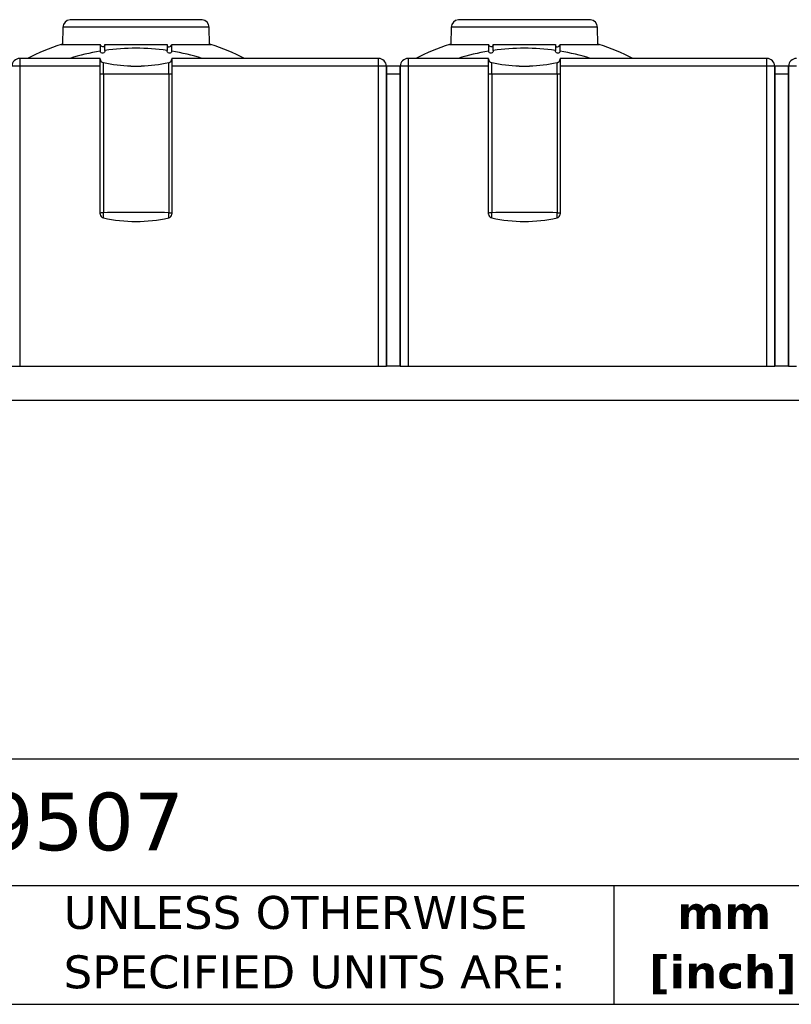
# Model space of a CAD drawing. Header units: millimetres. Extents: x 6 to 273, y 6 to 210.
# Tile 11 of 16: x 165 to 214, y 6 to 70. Entities that reach past the tile are written whole.
import ezdxf

# ---------------------------------------------------------------- set-up
doc = ezdxf.new("R2010")
doc.units = ezdxf.units.MM
doc.linetypes.add('SLD-Solid', pattern=[0])
doc.layers.add('TEXT', color=140, linetype='SLD-Solid', lineweight=25)
doc.styles.add('SLDTEXTSTYLE0', font='VERDANA.TTF')
doc.styles.add('SLDTEXTSTYLE1', font='VERDANAB.TTF')

# ---------------------------------------------------------------- blocks, each defined once
blk = doc.blocks.new('SW_NOTE_0_1')
at = {"layer": 'TEXT', "color": 0, "char_height": 2.1167, "attachment_point": 2, "style": 'SLDTEXTSTYLE1'}
for s, insert in [('mm', (2.844, 2.688)), ('[inch]', (2.76, -1.134))]:
    blk.add_mtext(s, dxfattribs=dict(at, insert=insert))
blk = doc.blocks.new('SW_NOTE_0_2')
at = {"layer": 'TEXT', "color": 0, "char_height": 2.11667, "attachment_point": 1, "style": 'SLDTEXTSTYLE0'}
for s, insert in [('UNLESS OTHERWISE ', (0, 2.688)), ('SPECIFIED UNITS ARE:', (0, -1.134))]:
    blk.add_mtext(s, dxfattribs=dict(at, insert=insert))

msp = doc.modelspace()

# ---------------------------------------------------------------- linework, layer by layer
for p, q in [((172.268, 69.736), (168.02, 69.736)), ((176.516, 69.736), (172.268, 69.736)), ((197.268, 69.736), (193.02, 69.736)), ((201.516, 69.736), (197.268, 69.736)), ((167.562, 69.246), (167.543, 68.146)), ((176.974, 69.246), (167.562, 69.246)), ((176.993, 68.146), (176.974, 69.246)), ((192.562, 69.246), (192.543, 68.146)), ((201.974, 69.246), (192.562, 69.246)), ((201.993, 68.146), (201.974, 69.246)), ((167.443, 68.146), (169.97, 68.146)), ((170.267, 68.146), (172.268, 68.146)), ((172.268, 68.146), (174.269, 68.146)), ((174.566, 68.146), (177.093, 68.146)), ((192.443, 68.146), (194.97, 68.146)), ((195.267, 68.146), (197.268, 68.146)), ((197.268, 68.146), (199.269, 68.146)), ((199.566, 68.146), (202.093, 68.146)), ((164.779, 67.238), (164.779, 66.746)), ((169.968, 67.238), (164.779, 67.238)), ((168.005, 67.242), (165.277, 67.242)), ((165.277, 67.238), (165.277, 67.242)), ((168.005, 67.238), (168.005, 67.242)), ((169.968, 66.746), (169.968, 67.238)), ((187.884, 67.238), (174.568, 67.238)), ((174.568, 67.238), (174.568, 66.746)), ((176.531, 67.238), (176.531, 67.242)), ((179.259, 67.242), (176.531, 67.242)), ((179.259, 67.238), (179.259, 67.242)), ((187.884, 66.746), (187.884, 67.238)), ((189.779, 67.238), (189.779, 66.746)), ((194.968, 67.238), (189.779, 67.238)), ((193.005, 67.242), (190.277, 67.242)), ((190.277, 67.238), (190.277, 67.242)), ((193.005, 67.238), (193.005, 67.242)), ((194.968, 66.746), (194.968, 67.238)), ((212.884, 67.238), (199.568, 67.238)), ((199.568, 67.238), (199.568, 66.746)), ((201.531, 67.238), (201.531, 67.242)), ((204.259, 67.242), (201.531, 67.242)), ((204.259, 67.238), (204.259, 67.242)), ((212.884, 66.746), (212.884, 67.238)), ((164.779, 66.746), (164.779, 47.438)), ((169.968, 66.746), (164.779, 66.746)), ((169.968, 57.214), (169.968, 66.746)), ((170.165, 66.25), (170.165, 66.959)), ((174.371, 66.25), (174.371, 66.959)), ((174.568, 66.746), (174.568, 57.214)), ((187.884, 66.746), (174.568, 66.746)), ((187.884, 47.438), (187.884, 66.746)), ((188.387, 66.599), (188.384, 66.746)), ((188.384, 47.438), (188.384, 66.738)), ((188.384, 66.738), (188.387, 66.59)), ((189.279, 66.738), (188.384, 66.738)), ((189.279, 66.746), (189.277, 66.599)), ((189.277, 66.59), (189.279, 66.738)), ((189.279, 66.738), (189.279, 47.438)), ((189.779, 66.746), (189.779, 47.438)), ((194.968, 66.746), (189.779, 66.746)), ((194.968, 57.214), (194.968, 66.746)), ((195.165, 66.25), (195.165, 66.959)), ((199.371, 66.25), (199.371, 66.959)), ((199.568, 66.746), (199.568, 57.214)), ((212.884, 66.746), (199.568, 66.746)), ((212.884, 47.438), (212.884, 66.746)), ((213.387, 66.599), (213.384, 66.746)), ((213.384, 47.438), (213.384, 66.738)), ((213.384, 66.738), (213.387, 66.59)), ((214.279, 66.738), (213.384, 66.738)), ((214.279, 66.746), (214.277, 66.599)), ((214.277, 66.59), (214.279, 66.738)), ((214.279, 66.738), (214.279, 47.438)), ((170.165, 66.25), (170.165, 57.311)), ((174.371, 66.25), (174.371, 57.311)), ((188.384, 66.246), (188.384, 47.435)), ((188.384, 66.246), (189.279, 66.246)), ((189.279, 47.435), (189.279, 66.246)), ((195.165, 66.25), (195.165, 57.311)), ((199.371, 66.25), (199.371, 57.311)), ((213.384, 66.246), (213.384, 47.435)), ((213.384, 66.246), (214.279, 66.246)), ((214.279, 47.435), (214.279, 66.246)), ((170.165, 56.97), (170.165, 57.311)), ((174.371, 56.97), (174.371, 57.311)), ((195.165, 56.97), (195.165, 57.311)), ((199.371, 56.97), (199.371, 57.311)), ((164.279, 47.438), (164.779, 47.438)), ((164.779, 47.438), (187.884, 47.438)), ((187.884, 47.438), (188.384, 47.438)), ((188.384, 47.435), (188.384, 47.438)), ((188.384, 47.438), (188.384, 47.438)), ((189.279, 47.435), (188.384, 47.435)), ((189.279, 47.438), (189.779, 47.438)), ((189.279, 47.438), (189.279, 47.435)), ((189.279, 47.438), (189.279, 47.438)), ((189.779, 47.438), (212.884, 47.438)), ((212.884, 47.438), (213.384, 47.438)), ((213.384, 47.435), (213.384, 47.438)), ((213.384, 47.438), (213.384, 47.438)), ((214.279, 47.435), (213.384, 47.435)), ((214.279, 47.438), (214.779, 47.438)), ((214.279, 47.438), (214.279, 47.435)), ((214.279, 47.438), (214.279, 47.438)), ((114.906, 45.238), (238.83, 45.238))]:
    msp.add_line(p, q)
at = {"flags": 128}
for points in [[(170.165, 66.25), (170.686, 66.249), (171.211, 66.248), (171.739, 66.247), (172.268, 66.247), (172.797, 66.247), (173.325, 66.248), (173.85, 66.249), (174.371, 66.25)], [(195.165, 66.25), (195.686, 66.249), (196.211, 66.248), (196.739, 66.247), (197.268, 66.247), (197.797, 66.247), (198.325, 66.248), (198.85, 66.249), (199.371, 66.25)]]:
    msp.add_lwpolyline(points, dxfattribs=at)
for centre, radius, start, end in [((168.062, 69.238), 0.5, 94.83756, 179), ((176.474, 69.238), 0.5, 1, 85.16244), ((193.062, 69.238), 0.5, 94.83756, 179), ((201.474, 69.238), 0.5, 1, 85.16244), ((172.117, 53.892), 15, 108.15202, 117.12802), ((172.42, 53.892), 15, 62.87198, 71.84798), ((197.117, 53.892), 15, 108.15202, 117.12802), ((197.42, 53.892), 15, 62.87198, 71.84798), ((164.779, 66.738), 0.5, 90, 179), ((187.884, 66.738), 0.5, 1, 90), ((189.779, 66.738), 0.5, 90, 179), ((212.884, 66.738), 0.5, 1, 90), ((214.779, 66.738), 0.5, 90, 179), ((164.657, 59.283), 7.464, 89.0632, 92.90191), ((188.006, 59.283), 7.464, 87.09809, 90.9368), ((189.657, 59.283), 7.464, 89.0632, 92.90191), ((213.006, 59.283), 7.464, 87.09809, 90.9368), ((214.657, 59.283), 7.464, 89.0632, 92.90191), ((170.123, 68.845), 2.595, 266.58152, 270.94314), ((174.413, 68.845), 2.595, 269.0569, 273.41835), ((195.123, 68.845), 2.595, 266.58152, 270.94314), ((199.413, 68.845), 2.595, 269.0569, 273.41835), ((170.218, 57.214), 0.25, 180.00316, 257.868), ((174.318, 57.214), 0.25, 282.132, 359.99684), ((195.218, 57.214), 0.25, 180.00316, 257.868), ((199.318, 57.214), 0.25, 282.132, 359.99684), ((172.268, 66.748), 10.001, 257.86445, 282.13555), ((197.268, 66.748), 10.001, 257.86445, 282.13555)]:
    msp.add_arc(centre, radius, start, end)
for centre, major_axis, ratio, start_param, end_param in [((188.393, 66.238), (0, 0.5), 0.017452, 0.788899, 1.553338), ((187.893, 66.238), (0.456, 0.464), 0.409066, 5.8765, 5.900966), ((189.771, 66.238), (-0.456, 0.464), 0.409066, 0.382219, 0.406685), ((189.271, 66.238), (0, 0.5), 0.017452, 4.729848, 5.494286), ((213.393, 66.238), (0, 0.5), 0.017452, 0.788899, 1.553338), ((212.893, 66.238), (0.456, 0.464), 0.409066, 5.8765, 5.900966), ((214.771, 66.238), (-0.456, 0.464), 0.409066, 0.382219, 0.406685), ((214.271, 66.238), (0, 0.5), 0.017452, 4.729848, 5.494286)]:
    msp.add_ellipse(centre, major_axis=major_axis, ratio=ratio, start_param=start_param, end_param=end_param)
for points, knots in [([(167.443, 68.146), (167.447, 68.147), (167.451, 68.149), (167.53, 68.174), (167.543, 68.178)], [0, 0, 0, 0, 0.8373214, 1, 1, 1, 1]), ([(169.97, 68.146), (169.97, 68.118), (169.97, 68.089), (169.97, 68.06), (169.97, 68.007), (169.97, 67.952), (169.97, 67.893), (169.97, 67.835), (169.97, 67.773), (169.97, 67.709)], [0, 0, 0, 0, 0.000300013, 0.000300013, 0.000300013, 0.000831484, 0.000831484, 0.000831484, 0.001363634, 0.001363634, 0.001363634, 0.001363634]), ([(170.267, 68.146), (170.272, 68.103), (170.26, 68.059), (170.206, 68), (170.166, 67.986), (170.052, 67.995), (169.981, 68.061), (169.97, 68.146)], [0, 0, 0, 0, 0.25, 0.25, 0.5, 0.5, 1, 1, 1, 1]), ([(170.267, 67.754), (170.267, 67.79), (170.267, 67.826), (170.267, 67.86), (170.267, 67.912), (170.267, 67.962), (170.267, 68.009), (170.267, 68.057), (170.267, 68.103), (170.267, 68.146)], [0, 0, 0, 0, 0.000300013, 0.000300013, 0.000300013, 0.000753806, 0.000753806, 0.000753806, 0.001208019, 0.001208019, 0.001208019, 0.001208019]), ([(174.269, 68.146), (174.264, 68.103), (174.276, 68.059), (174.33, 68), (174.37, 67.986), (174.484, 67.995), (174.555, 68.061), (174.566, 68.146)], [0, 0, 0, 0, 0.25, 0.25, 0.5, 0.5, 1, 1, 1, 1]), ([(174.269, 68.146), (174.269, 68.117), (174.269, 68.088), (174.269, 68.057), (174.269, 68.011), (174.269, 67.963), (174.269, 67.912), (174.269, 67.862), (174.269, 67.809), (174.269, 67.754)], [0, 0, 0, 0, 0.000300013, 0.000300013, 0.000300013, 0.000753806, 0.000753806, 0.000753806, 0.001208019, 0.001208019, 0.001208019, 0.001208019]), ([(174.566, 67.709), (174.566, 67.745), (174.566, 67.781), (174.566, 67.815), (174.566, 67.876), (174.566, 67.934), (174.566, 67.989), (174.566, 68.045), (174.566, 68.097), (174.566, 68.146)], [0, 0, 0, 0, 0.000300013, 0.000300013, 0.000300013, 0.000831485, 0.000831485, 0.000831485, 0.001363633, 0.001363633, 0.001363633, 0.001363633]), ([(192.443, 68.146), (192.447, 68.147), (192.451, 68.149), (192.53, 68.174), (192.543, 68.178)], [0, 0, 0, 0, 0.837321, 1, 1, 1, 1]), ([(194.97, 68.146), (194.97, 68.118), (194.97, 68.089), (194.97, 68.06), (194.97, 68.007), (194.97, 67.952), (194.97, 67.893), (194.97, 67.835), (194.97, 67.773), (194.97, 67.709)], [0, 0, 0, 0, 0.000300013, 0.000300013, 0.000300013, 0.000831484, 0.000831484, 0.000831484, 0.001363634, 0.001363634, 0.001363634, 0.001363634]), ([(195.267, 68.146), (195.272, 68.103), (195.26, 68.059), (195.206, 68), (195.166, 67.986), (195.052, 67.995), (194.981, 68.061), (194.97, 68.146)], [0, 0, 0, 0, 0.25, 0.25, 0.5, 0.5, 1, 1, 1, 1]), ([(195.267, 67.754), (195.267, 67.79), (195.267, 67.826), (195.267, 67.86), (195.267, 67.912), (195.267, 67.962), (195.267, 68.009), (195.267, 68.057), (195.267, 68.103), (195.267, 68.146)], [0, 0, 0, 0, 0.000300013, 0.000300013, 0.000300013, 0.000753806, 0.000753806, 0.000753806, 0.001208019, 0.001208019, 0.001208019, 0.001208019]), ([(199.269, 68.146), (199.264, 68.103), (199.276, 68.059), (199.33, 68), (199.37, 67.986), (199.484, 67.995), (199.555, 68.061), (199.566, 68.146)], [0, 0, 0, 0, 0.25, 0.25, 0.5, 0.5, 1, 1, 1, 1]), ([(199.269, 68.146), (199.269, 68.117), (199.269, 68.088), (199.269, 68.057), (199.269, 68.011), (199.269, 67.963), (199.269, 67.912), (199.269, 67.862), (199.269, 67.809), (199.269, 67.754)], [0, 0, 0, 0, 0.000300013, 0.000300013, 0.000300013, 0.000753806, 0.000753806, 0.000753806, 0.001208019, 0.001208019, 0.001208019, 0.001208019]), ([(199.566, 67.709), (199.566, 67.745), (199.566, 67.781), (199.566, 67.815), (199.566, 67.876), (199.566, 67.934), (199.566, 67.989), (199.566, 68.045), (199.566, 68.097), (199.566, 68.146)], [0, 0, 0, 0, 0.000300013, 0.000300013, 0.000300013, 0.000831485, 0.000831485, 0.000831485, 0.001363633, 0.001363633, 0.001363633, 0.001363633]), ([(169.968, 67.206), (169.968, 67.149), (169.988, 67.093), (170.059, 67.003), (170.109, 66.972), (170.165, 66.959)], [0, 0, 0, 0, 0.5, 0.5, 1, 1, 1, 1]), ([(170.267, 67.754), (170.272, 67.713), (170.262, 67.672), (170.217, 67.604), (170.181, 67.579), (170.101, 67.565), (170.058, 67.577), (169.995, 67.63), (169.975, 67.668), (169.97, 67.709)], [0, 0, 0, 0, 0.25, 0.25, 0.5, 0.5, 0.75, 0.75, 1, 1, 1, 1]), ([(174.566, 67.709), (174.561, 67.668), (174.541, 67.63), (174.478, 67.578), (174.436, 67.565), (174.356, 67.578), (174.319, 67.603), (174.274, 67.671), (174.264, 67.713), (174.269, 67.754)], [0, 0, 0, 0, 0.25, 0.25, 0.5, 0.5, 0.75, 0.75, 1, 1, 1, 1]), ([(174.371, 66.959), (174.427, 66.972), (174.477, 67.003), (174.549, 67.093), (174.568, 67.149), (174.568, 67.206)], [0, 0, 0, 0, 0.5, 0.5, 1, 1, 1, 1]), ([(194.968, 67.206), (194.968, 67.149), (194.988, 67.093), (195.059, 67.003), (195.109, 66.972), (195.165, 66.959)], [0, 0, 0, 0, 0.5, 0.5, 1, 1, 1, 1]), ([(195.267, 67.754), (195.272, 67.713), (195.262, 67.672), (195.217, 67.604), (195.181, 67.579), (195.101, 67.565), (195.058, 67.577), (194.995, 67.63), (194.975, 67.668), (194.97, 67.709)], [0, 0, 0, 0, 0.25, 0.25, 0.5, 0.5, 0.75, 0.75, 1, 1, 1, 1]), ([(199.566, 67.709), (199.561, 67.668), (199.541, 67.63), (199.478, 67.578), (199.436, 67.565), (199.356, 67.578), (199.319, 67.603), (199.274, 67.671), (199.264, 67.713), (199.269, 67.754)], [0, 0, 0, 0, 0.25, 0.25, 0.5, 0.5, 0.75, 0.75, 1, 1, 1, 1]), ([(199.371, 66.959), (199.427, 66.972), (199.477, 67.003), (199.549, 67.093), (199.568, 67.149), (199.568, 67.206)], [0, 0, 0, 0, 0.5, 0.5, 1, 1, 1, 1]), ([(171.94, 66.738), (172.049, 66.738), (172.158, 66.738), (172.378, 66.738), (172.487, 66.738), (172.596, 66.738)], [0, 0, 0, 0, 0.5, 0.5, 1, 1, 1, 1]), ([(196.94, 66.738), (197.049, 66.738), (197.158, 66.738), (197.378, 66.738), (197.487, 66.738), (197.596, 66.738)], [0, 0, 0, 0, 0.5, 0.5, 1, 1, 1, 1]), ([(170.165, 57.311), (170.109, 57.309), (170.058, 57.306), (169.987, 57.294), (169.968, 57.288), (169.968, 57.268)], [0, 0, 0, 0, 0.5, 0.5, 1, 1, 1, 1]), ([(174.371, 57.311), (173.679, 57.327), (172.975, 57.331), (171.56, 57.331), (170.858, 57.327), (170.165, 57.311)], [0, 0, 0, 0, 0.5, 0.5, 1, 1, 1, 1]), ([(174.371, 57.311), (174.427, 57.309), (174.478, 57.306), (174.549, 57.294), (174.568, 57.288), (174.568, 57.268)], [0, 0, 0, 0, 0.5, 0.5, 1, 1, 1, 1]), ([(195.165, 57.311), (195.109, 57.309), (195.058, 57.306), (194.987, 57.294), (194.968, 57.288), (194.968, 57.268)], [0, 0, 0, 0, 0.5, 0.5, 1, 1, 1, 1]), ([(199.371, 57.311), (198.679, 57.327), (197.975, 57.331), (196.56, 57.331), (195.858, 57.327), (195.165, 57.311)], [0, 0, 0, 0, 0.5, 0.5, 1, 1, 1, 1]), ([(199.371, 57.311), (199.427, 57.309), (199.478, 57.306), (199.549, 57.294), (199.568, 57.288), (199.568, 57.268)], [0, 0, 0, 0, 0.5, 0.5, 1, 1, 1, 1])]:
    msp.add_open_spline(points, degree=3, knots=knots)
for points in [[(174.269, 67.754), (172.935, 67.943), (171.601, 67.943), (170.267, 67.754)], [(176.954, 68.19), (177.046, 68.161), (177.093, 68.146), (177.093, 68.146)], [(199.269, 67.754), (197.935, 67.943), (196.601, 67.943), (195.267, 67.754)], [(201.954, 68.19), (202.046, 68.161), (202.093, 68.146), (202.093, 68.146)], [(169.97, 67.709), (169.304, 67.6), (168.649, 67.445), (168.005, 67.242)], [(176.531, 67.242), (175.887, 67.445), (175.232, 67.6), (174.566, 67.709)], [(194.97, 67.709), (194.304, 67.6), (193.649, 67.445), (193.005, 67.242)], [(201.531, 67.242), (200.887, 67.445), (200.232, 67.6), (199.566, 67.709)], [(171.94, 66.738), (171.343, 66.758), (170.749, 66.832), (170.165, 66.959)], [(174.371, 66.959), (173.787, 66.832), (173.193, 66.758), (172.596, 66.738)], [(188.384, 66.738), (188.384, 66.741), (188.384, 66.744), (188.384, 66.746)], [(189.279, 66.746), (189.279, 66.744), (189.279, 66.741), (189.279, 66.738)], [(196.94, 66.738), (196.343, 66.758), (195.749, 66.832), (195.165, 66.959)], [(199.371, 66.959), (198.787, 66.832), (198.193, 66.758), (197.596, 66.738)], [(213.384, 66.738), (213.384, 66.741), (213.384, 66.744), (213.384, 66.746)], [(214.279, 66.746), (214.279, 66.744), (214.279, 66.741), (214.279, 66.738)]]:
    msp.add_open_spline(points, degree=3)
at = {"layer": 'TEXT'}
for p, q in [((273.05, 22.126), (6.35, 22.126)), ((273.05, 13.97), (6.35, 13.97)), ((203.024, 13.97), (203.024, 6.35)), ((6.35, 6.35), (273.05, 6.35))]:
    msp.add_line(p, q, dxfattribs=at)

# ---------------------------------------------------------------- block references
for name, p in [('SW_NOTE_0_2', (167.608, 10.635)), ('SW_NOTE_0_1', (207.286, 10.626))]:
    msp.add_blockref(name, p, dxfattribs=at)

# ---------------------------------------------------------------- texts
at = {"layer": 'TEXT', "insert": (159.208, 19.973), "char_height": 3.7042, "attachment_point": 1, "style": 'SLDTEXTSTYLE0'}
msp.add_mtext('59507', dxfattribs=at)

doc.saveas('drawing.dxf')
